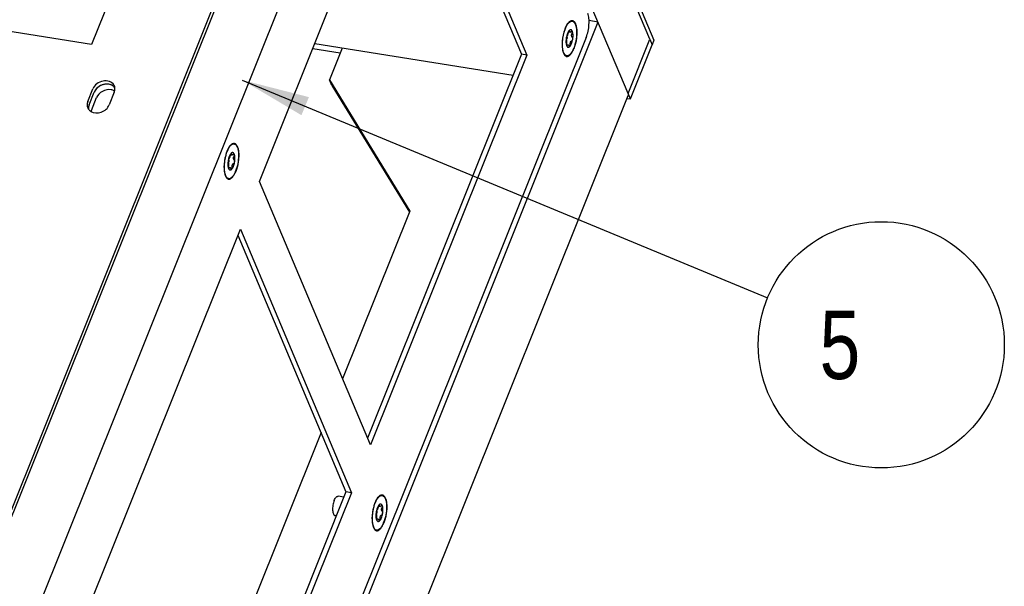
# Model space of a CAD drawing. Header units: millimetres. Extents: x -1 to 421, y -1 to 298.
# Tile 17 of 26: x 118 to 168, y 187 to 216. Entities that reach past the tile are written whole.
import ezdxf

# ---------------------------------------------------------------- set-up
doc = ezdxf.new("R2010")
doc.units = ezdxf.units.MM
doc.header["$LTSCALE"] = 23.1
doc.layers.get('0').update_dxf_attribs({"linetype": 'CONTINUOUS'})
doc.layers.add('002___PRT_ALL_AXES', color=7, linetype='CONTINUOUS')
doc.styles.get("Standard").update_dxf_attribs({"font": 'txt', "width": 0.8})
doc.dimstyles.get("Standard").update_dxf_attribs({"dimtxt": 3.5, "dimasz": 3.5, "dimexe": 1, "dimexo": 0, "dimtad": 1, "dimdsep": 46, "dimtxsty": 'STANDARD', "dimblk": '_FILLED', "dimblk1": '_FILLED', "dimblk2": '_FILLED', "dimcen": 0.09, "dimclrt": 5, "dimadec": 0, "dimazin": 0, "dimtol": 1, "dimtp": 0.01, "dimtm": 0.01, "dimtfac": 1, "dimtofl": 0, "dimtmove": 0, "dimatfit": 3, "dimldrblk": '_FILLED', "dimfxl": 1, "dimtolj": 1, "dimarcsym": 0})

# ---------------------------------------------------------------- blocks, each defined once
blk = doc.blocks.new('_FILLED')
at = {"color": 0, "linetype": 'BYBLOCK'}
blk.add_solid([(0, 0), (-1, 0.143), (-1, -0.143)], dxfattribs=at)
blk = doc.blocks.new('BALLOON_BL2', base_point=(161.813, 199.799))
at = {"color": 2, "linetype": 'CONTINUOUS'}
blk.add_circle((161.813, 199.799), 6.3, dxfattribs=at)
at = {"color": 5, "linetype": 'CONTINUOUS', "insert": (157.613, 201.549), "char_height": 3.5, "width": 8.4, "attachment_point": 1, "line_spacing_factor": 0.9}
blk.add_mtext(' 5 ', dxfattribs=at)

msp = doc.modelspace()

# ---------------------------------------------------------------- linework, layer by layer
at = {"color": 3, "linetype": 'CONTINUOUS'}
for p, q in [((114.8672, 185.3581), (138.0925, 243.2544)), ((138.3742, 243.3805), (150.17, 215.3934)), ((149.9536, 215.4301), (138.3473, 242.9676)), ((148.8429, 212.6615), (137.2367, 240.199)), ((131.172, 239.589), (121.3723, 215.1602)), ((117.7069, 184.0241), (138.7763, 236.5461)), ((121.3723, 215.1602), (39.0239, 228.2306)), ((129.9697, 208.1637), (137.9728, 228.1139)), ((137.9728, 228.1139), (143.6575, 214.6261)), ((147.3033, 216.3144), (126.3973, 164.1996)), ((146.7006, 215.5276), (126.1506, 164.3003)), ((148.8429, 212.6615), (149.9536, 215.4301)), ((132.6969, 214.962), (134.1043, 214.7386)), ((148.9614, 212.3805), (150.072, 215.1491)), ((143.6575, 214.6261), (135.6544, 194.6759)), ((121.1766, 212.2464), (121.4379, 212.8978)), ((133.6683, 213.0755), (137.6469, 206.5868)), ((121.2477, 212.0778), (121.509, 212.7292)), ((122.5359, 212.7235), (122.2746, 212.0721)), ((127.8003, 160.0762), (148.8495, 212.5479)), ((148.8023, 212.4057), (148.9614, 212.3805)), ((135.6544, 194.6759), (129.9697, 208.1637)), ((120.9867, 185.7706), (128.9898, 205.7208)), ((128.9898, 205.7208), (134.6745, 192.233)), ((134.6745, 192.233), (126.6714, 172.2828))]:
    msp.add_line(p, q, dxfattribs=at)
at = {"color": 7, "linetype": 'CONTINUOUS'}
for p, q in [((116.0489, 187.9581), (138.1635, 243.0858)), ((137.8479, 227.8025), (143.383, 214.6696)), ((146.8458, 216.387), (146.8437, 216.3922)), ((147.3033, 216.3144), (146.8458, 216.387)), ((145.7928, 215.8089), (145.8781, 215.7953)), ((149.9536, 215.4301), (150.072, 215.1491)), ((150.17, 215.3934), (150.072, 215.1491)), ((132.7958, 215.2085), (142.9525, 213.5964)), ((134.2032, 214.9851), (133.5499, 213.3565)), ((145.6882, 215.1696), (145.7691, 215.1567)), ((143.383, 214.6696), (135.5049, 195.0308)), ((143.6575, 214.6261), (143.383, 214.6696)), ((133.5499, 213.3565), (137.6682, 206.6399)), ((133.6683, 213.0755), (133.5499, 213.3565)), ((121.3661, 211.7968), (121.6274, 212.4482)), ((148.9614, 212.3805), (148.8429, 212.6615)), ((128.4788, 209.5266), (128.5641, 209.5131)), ((128.3742, 208.8873), (128.4551, 208.8745)), ((137.6682, 206.6399), (134.2272, 198.0622)), ((128.8649, 205.4094), (134.4, 192.2765)), ((133.1223, 195.3079), (125.2442, 175.6691)), ((134.4, 192.2765), (126.5218, 172.6377)), ((134.6745, 192.233), (134.4, 192.2765)), ((136.0584, 191.5429), (136.1437, 191.5294)), ((135.9538, 190.9036), (136.0347, 190.8908))]:
    msp.add_line(p, q, dxfattribs=at)
at = {"color": 3, "linetype": 'CONTINUOUS'}
for centre, radius, start, end in [((144.6001, 215.552), 1.5724, 337.67527, 338.14244), ((122.1114, 212.4552), 0.665, 133.03066, 138.55598), ((122.1663, 212.3852), 0.7543, 115.47559, 121.16328), ((122.1661, 212.3856), 0.7539, 104.00632, 115.47934), ((122.1608, 212.4061), 0.7327, 98.81864, 103.99389), ((122.1991, 212.6555), 0.4757, 60.34848, 63.13738), ((122.2096, 212.6734), 0.4549, 53.26815, 60.37839), ((122.1919, 212.8971), 0.3776, 22.91175, 31.53112), ((122.1863, 212.8953), 0.3834, 8.16375, 22.83938), ((122.1779, 212.8941), 0.3919, 3.37506, 8.16125), ((121.5206, 212.0728), 0.3776, 202.91175, 211.53112), ((121.5252, 212.0758), 0.383, 211.54914, 216.2587), ((121.6119, 211.9081), 0.3982, 181.08934, 188.79664), ((127.2861, 209.2698), 1.5724, 337.67527, 338.14244), ((134.8657, 191.2861), 1.5724, 337.67527, 338.14244)]:
    msp.add_arc(centre, radius, start, end, dxfattribs=at)
at = {"color": 7, "linetype": 'CONTINUOUS'}
for centre, radius, start, end in [((122.317, 212.3734), 0.4769, 60.90747, 63.13535), ((121.8194, 211.6146), 0.4885, 158.10493, 165.74218)]:
    msp.add_arc(centre, radius, start, end, dxfattribs=at)
at = {"color": 3, "linetype": 'CONTINUOUS'}
for points, knots in [([(145.8393, 216.3063), (145.8719, 216.3343), (145.9467, 216.3816), (146.0321, 216.3499), (146.06, 216.3257)], [0, 0, 0, 0, 0.5374945, 1, 1, 1, 1]), ([(146.06, 216.3257), (146.1194, 216.2742), (146.1944, 216.078), (146.2303, 215.6166), (146.1606, 215.2189), (146.0595, 214.9666)], [0, 0, 0, 0, 0.1681431, 0.4186489, 1, 1, 1, 1]), ([(146.7006, 215.5276), (146.7843, 215.7362), (146.8519, 216.0682), (146.8504, 216.484), (146.8133, 216.6746), (146.7805, 216.7525)], [0, 0, 0, 0, 0.5407309, 0.7967949, 1, 1, 1, 1]), ([(145.4831, 215.1769), (145.4832, 215.3844), (145.5228, 215.6589), (145.6089, 215.9178), (145.6331, 215.9782)], [0, 0, 0, 0, 0.7611831, 1, 1, 1, 1]), ([(145.6331, 215.9782), (145.6474, 216.0138), (145.7001, 216.1316), (145.7701, 216.2467), (145.8393, 216.3063)], [0, 0, 0, 0, 0.2955863, 1, 1, 1, 1]), ([(145.5813, 214.6819), (145.5435, 214.7443), (145.495, 214.9111), (145.4831, 215.0804), (145.4831, 215.1769)], [0, 0, 0, 0, 0.4304837, 1, 1, 1, 1]), ([(146.0546, 214.9547), (146.0153, 214.859), (145.9436, 214.7098), (145.7988, 214.5863), (145.7338, 214.5822)], [0, 0, 0, 0, 0.6135207, 1, 1, 1, 1]), ([(145.7338, 214.5822), (145.7054, 214.5804), (145.6399, 214.6003), (145.5994, 214.6522), (145.5813, 214.6819)], [0, 0, 0, 0, 0.4503391, 1, 1, 1, 1]), ([(122.5137, 213.0945), (122.4633, 213.1767), (122.2817, 213.3089), (121.9461, 213.3192), (121.6301, 213.1817), (121.4784, 212.9988), (121.4379, 212.8978)], [0, 0, 0, 0, 0.2235704, 0.4781435, 0.7475361, 1, 1, 1, 1]), ([(121.6129, 212.8954), (121.6017, 212.8827), (121.5604, 212.8319), (121.5271, 212.7743), (121.509, 212.7292)], [0, 0, 0, 0, 0.2579457, 1, 1, 1, 1]), ([(122.414, 213.0798), (122.3876, 213.0932), (122.2718, 213.1392), (122.142, 213.1446), (122.0485, 213.1301)], [0, 0, 0, 0, 0.2382439, 1, 1, 1, 1]), ([(148.8429, 212.6615), (148.8471, 212.6516), (148.8597, 212.6155), (148.8598, 212.5738), (148.8496, 212.5481)], [0, 0, 0, 0, 0.2791576, 1, 1, 1, 1]), ([(121.3344, 211.7412), (121.4859, 211.6474), (121.8983, 211.6376), (122.2065, 211.9025), (122.2746, 212.0721)], [0, 0, 0, 0, 0.4936001, 1, 1, 1, 1]), ([(128.3191, 209.696), (128.3334, 209.7316), (128.3861, 209.8494), (128.4561, 209.9644), (128.5253, 210.024)], [0, 0, 0, 0, 0.2955863, 1, 1, 1, 1]), ([(128.5253, 210.024), (128.5579, 210.052), (128.6327, 210.0994), (128.7181, 210.0677), (128.746, 210.0435)], [0, 0, 0, 0, 0.5374945, 1, 1, 1, 1]), ([(128.746, 210.0435), (128.8054, 209.992), (128.8805, 209.7958), (128.9164, 209.3344), (128.8467, 208.9366), (128.7455, 208.6844)], [0, 0, 0, 0, 0.1681431, 0.4186489, 1, 1, 1, 1]), ([(128.1692, 208.8947), (128.1693, 209.1022), (128.2088, 209.3767), (128.2949, 209.6356), (128.3191, 209.696)], [0, 0, 0, 0, 0.7611831, 1, 1, 1, 1]), ([(128.2674, 208.3997), (128.2296, 208.4621), (128.181, 208.6289), (128.1691, 208.7981), (128.1692, 208.8947)], [0, 0, 0, 0, 0.4304837, 1, 1, 1, 1]), ([(128.4198, 208.3), (128.3914, 208.2982), (128.3259, 208.318), (128.2854, 208.37), (128.2674, 208.3997)], [0, 0, 0, 0, 0.4503391, 1, 1, 1, 1]), ([(128.7407, 208.6725), (128.7013, 208.5768), (128.6296, 208.4275), (128.4849, 208.3041), (128.4198, 208.3)], [0, 0, 0, 0, 0.6135207, 1, 1, 1, 1]), ([(135.7488, 190.9109), (135.7489, 191.1184), (135.7884, 191.3929), (135.8745, 191.6518), (135.8987, 191.7122)], [0, 0, 0, 0, 0.7611831, 1, 1, 1, 1]), ([(135.8987, 191.7122), (135.913, 191.7478), (135.9657, 191.8657), (136.0357, 191.9807), (136.1049, 192.0403)], [0, 0, 0, 0, 0.2955863, 1, 1, 1, 1]), ([(136.1049, 192.0403), (136.1375, 192.0683), (136.2123, 192.1157), (136.2977, 192.084), (136.3256, 192.0598)], [0, 0, 0, 0, 0.5374945, 1, 1, 1, 1]), ([(136.3256, 192.0598), (136.385, 192.0083), (136.4601, 191.8121), (136.496, 191.3507), (136.4263, 190.9529), (136.3251, 190.7007)], [0, 0, 0, 0, 0.1681431, 0.4186489, 1, 1, 1, 1]), ([(135.847, 190.416), (135.8092, 190.4784), (135.7606, 190.6452), (135.7487, 190.8144), (135.7488, 190.9109)], [0, 0, 0, 0, 0.4304837, 1, 1, 1, 1]), ([(136.3203, 190.6888), (136.2809, 190.593), (136.2092, 190.4438), (136.0645, 190.3203), (135.9994, 190.3163)], [0, 0, 0, 0, 0.6135207, 1, 1, 1, 1]), ([(135.9994, 190.3163), (135.971, 190.3145), (135.9055, 190.3343), (135.865, 190.3863), (135.847, 190.416)], [0, 0, 0, 0, 0.4503391, 1, 1, 1, 1])]:
    msp.add_open_spline(points, degree=3, knots=knots, dxfattribs=at)
at = {"color": 7, "linetype": 'CONTINUOUS'}
for points, knots in [([(145.8275, 215.8747), (145.8096, 215.8557), (145.7763, 215.8076), (145.7361, 215.722), (145.7028, 215.62), (145.6869, 215.5465), (145.6805, 215.5082)], [0, 0, 0, 0, 0.1957558, 0.435603, 0.7086672, 1, 1, 1, 1]), ([(145.7926, 215.8089), (145.7917, 215.8063), (145.7883, 215.7959), (145.7854, 215.7853), (145.7835, 215.7774)], [0, 0, 0, 0, 0.2537726, 1, 1, 1, 1]), ([(145.8275, 215.8747), (145.8241, 215.8711), (145.8175, 215.8623), (145.8049, 215.8408), (145.7972, 215.8222), (145.7926, 215.8089)], [0, 0, 0, 0, 0.1965083, 0.4372038, 1, 1, 1, 1]), ([(145.9933, 215.8389), (145.9889, 215.8491), (145.9797, 215.8679), (145.9624, 215.8916), (145.9427, 215.9084), (145.9207, 215.9175), (145.8972, 215.9183), (145.8733, 215.9109), (145.8494, 215.896), (145.8348, 215.8824), (145.8275, 215.8747)], [0, 0, 0, 0, 0.1549609, 0.2888169, 0.4048226, 0.5096049, 0.6127245, 0.724279, 0.8519695, 1, 1, 1, 1]), ([(145.8435, 215.8834), (145.841, 215.8838), (145.8346, 215.8816), (145.83, 215.8773), (145.8275, 215.8747)], [0, 0, 0, 0, 0.403736, 1, 1, 1, 1]), ([(145.8538, 215.8517), (145.854, 215.8559), (145.854, 215.8635), (145.8523, 215.8734), (145.8492, 215.8806), (145.8453, 215.8831), (145.8435, 215.8834)], [0, 0, 0, 0, 0.3572533, 0.6376885, 0.8428509, 1, 1, 1, 1]), ([(145.878, 215.7953), (145.874, 215.796), (145.8656, 215.8001), (145.8578, 215.8131), (145.8538, 215.8308), (145.8535, 215.8443), (145.8538, 215.8517)], [0, 0, 0, 0, 0.1841972, 0.395582, 0.6651033, 1, 1, 1, 1]), ([(145.9382, 215.8335), (145.933, 215.8273), (145.9229, 215.8164), (145.9043, 215.8012), (145.8875, 215.7938), (145.878, 215.7953)], [0, 0, 0, 0, 0.3286242, 0.6058777, 1, 1, 1, 1]), ([(145.9758, 215.8548), (145.9697, 215.8558), (145.959, 215.8523), (145.9472, 215.8433), (145.9412, 215.837), (145.9382, 215.8335)], [0, 0, 0, 0, 0.4178905, 0.6877578, 1, 1, 1, 1]), ([(145.9933, 215.8389), (145.9916, 215.8429), (145.9873, 215.8502), (145.9795, 215.8542), (145.9758, 215.8548)], [0, 0, 0, 0, 0.5407299, 1, 1, 1, 1]), ([(145.9797, 215.735), (145.9882, 215.7529), (145.9969, 215.7808), (145.9989, 215.8164), (145.996, 215.8323), (145.9933, 215.8389)], [0, 0, 0, 0, 0.5559553, 0.8016977, 1, 1, 1, 1]), ([(146.0121, 215.4366), (146.0185, 215.475), (146.0274, 215.5505), (146.0291, 215.6593), (146.0192, 215.7556), (146.0038, 215.8139), (145.9933, 215.8389)], [0, 0, 0, 0, 0.2872525, 0.5591315, 0.800544, 1, 1, 1, 1]), ([(145.6805, 215.5082), (145.6741, 215.4698), (145.6652, 215.3943), (145.6634, 215.2856), (145.6733, 215.1892), (145.6888, 215.1309), (145.6993, 215.106)], [0, 0, 0, 0, 0.2872525, 0.5591315, 0.800544, 1, 1, 1, 1]), ([(145.6805, 215.5082), (145.6788, 215.4984), (145.6763, 215.4797), (145.6748, 215.4539), (145.6754, 215.4353), (145.6775, 215.4241), (145.679, 215.4198), (145.6799, 215.4182)], [0, 0, 0, 0, 0.3284947, 0.6229068, 0.8528837, 0.9373074, 1, 1, 1, 1]), ([(145.6954, 215.5669), (145.7048, 215.5579), (145.7154, 215.5395), (145.721, 215.5123), (145.721, 215.4826), (145.7103, 215.4476), (145.6909, 215.4256), (145.6798, 215.4183)], [0, 0, 0, 0, 0.2333005, 0.3621463, 0.4961741, 0.7610997, 1, 1, 1, 1]), ([(145.6799, 215.4182), (145.682, 215.4145), (145.6854, 215.4046), (145.6891, 215.387), (145.6919, 215.3643), (145.6945, 215.327), (145.6945, 215.2762), (145.6917, 215.2345), (145.6895, 215.2135)], [0, 0, 0, 0, 0.0619118, 0.1498658, 0.261684, 0.3932918, 0.6933714, 1, 1, 1, 1]), ([(145.7088, 215.5909), (145.7074, 215.5899), (145.7046, 215.5867), (145.6991, 215.5774), (145.6926, 215.5606), (145.6858, 215.5363), (145.6821, 215.518), (145.6805, 215.5082)], [0, 0, 0, 0, 0.0592947, 0.1407883, 0.3678918, 0.6643783, 1, 1, 1, 1]), ([(145.7835, 215.7774), (145.7788, 215.7567), (145.768, 215.7165), (145.7515, 215.6687), (145.7371, 215.635), (145.7272, 215.6153), (145.7182, 215.6008), (145.7119, 215.5933), (145.7088, 215.5909)], [0, 0, 0, 0, 0.3139288, 0.6163068, 0.7470744, 0.8568292, 0.9417076, 1, 1, 1, 1]), ([(145.8651, 215.0702), (145.883, 215.0891), (145.9163, 215.1373), (145.9565, 215.2229), (145.9898, 215.3248), (146.0057, 215.3984), (146.0121, 215.4366)], [0, 0, 0, 0, 0.1957558, 0.435603, 0.7086672, 1, 1, 1, 1]), ([(145.8857, 215.1712), (145.8833, 215.1924), (145.8833, 215.2343), (145.8948, 215.2841), (145.9111, 215.3176), (145.9254, 215.337), (145.9418, 215.351), (145.9543, 215.3563), (145.9604, 215.3576)], [0, 0, 0, 0, 0.2973971, 0.5783713, 0.7033265, 0.814641, 0.9125197, 1, 1, 1, 1]), ([(145.9893, 215.5304), (145.9643, 215.5473), (145.9521, 215.5941), (145.9537, 215.6438), (145.9601, 215.6854), (145.9705, 215.7158), (145.9797, 215.735)], [0, 0, 0, 0, 0.4191084, 0.5576585, 0.703578, 1, 1, 1, 1]), ([(145.9604, 215.3576), (145.9738, 215.3605), (145.9917, 215.379), (146.0056, 215.4082), (146.0105, 215.4268), (146.0121, 215.4366)], [0, 0, 0, 0, 0.418174, 0.6962006, 1, 1, 1, 1]), ([(146.0121, 215.4366), (146.0137, 215.4465), (146.0152, 215.4659), (146.0115, 215.4986), (146.0009, 215.5225), (145.9893, 215.5304)], [0, 0, 0, 0, 0.2998018, 0.5772548, 1, 1, 1, 1]), ([(145.6895, 215.2135), (145.6891, 215.21), (145.6879, 215.1954), (145.6877, 215.1806), (145.6881, 215.1695)], [0, 0, 0, 0, 0.2429877, 1, 1, 1, 1]), ([(145.6881, 215.1695), (145.6886, 215.1575), (145.6906, 215.136), (145.6956, 215.1148), (145.6993, 215.106)], [0, 0, 0, 0, 0.5582602, 1, 1, 1, 1]), ([(145.6993, 215.106), (145.7009, 215.1022), (145.7039, 215.096), (145.7097, 215.0912), (145.7124, 215.0907)], [0, 0, 0, 0, 0.6054891, 1, 1, 1, 1]), ([(145.6993, 215.106), (145.7036, 215.0957), (145.7129, 215.077), (145.7302, 215.0533), (145.7499, 215.0365), (145.7719, 215.0273), (145.7954, 215.0265), (145.8193, 215.034), (145.8431, 215.0489), (145.8578, 215.0624), (145.8651, 215.0702)], [0, 0, 0, 0, 0.1549609, 0.2888169, 0.4048226, 0.5096049, 0.6127245, 0.724279, 0.8519695, 1, 1, 1, 1]), ([(145.7124, 215.0907), (145.7141, 215.0905), (145.7183, 215.0915), (145.7232, 215.0968), (145.7276, 215.1048), (145.7299, 215.1114), (145.731, 215.1151)], [0, 0, 0, 0, 0.159083, 0.3644436, 0.6437412, 1, 1, 1, 1]), ([(145.731, 215.1151), (145.733, 215.1216), (145.7373, 215.1331), (145.746, 215.1473), (145.7568, 215.1562), (145.7653, 215.1573), (145.7691, 215.1567)], [0, 0, 0, 0, 0.3336567, 0.6022064, 0.8140021, 1, 1, 1, 1]), ([(145.7691, 215.1567), (145.779, 215.1551), (145.793, 215.1416), (145.806, 215.1197), (145.8124, 215.105), (145.8154, 215.0969)], [0, 0, 0, 0, 0.387943, 0.6673637, 1, 1, 1, 1]), ([(145.8154, 215.0969), (145.8171, 215.0922), (145.8209, 215.0836), (145.8294, 215.0705), (145.8389, 215.0631), (145.8453, 215.062)], [0, 0, 0, 0, 0.3154359, 0.587046, 1, 1, 1, 1]), ([(145.8453, 215.062), (145.8487, 215.0615), (145.8564, 215.0626), (145.8624, 215.0673), (145.8651, 215.0702)], [0, 0, 0, 0, 0.4642151, 1, 1, 1, 1]), ([(145.8651, 215.0702), (145.8698, 215.0751), (145.8776, 215.0888), (145.8872, 215.1227), (145.8879, 215.1516), (145.8857, 215.1712)], [0, 0, 0, 0, 0.1939182, 0.4377885, 1, 1, 1, 1]), ([(122.3724, 212.8497), (122.2233, 212.8733), (121.9101, 212.8126), (121.6818, 212.5838), (121.6274, 212.4482)], [0, 0, 0, 0, 0.5083144, 1, 1, 1, 1]), ([(128.3815, 209.2847), (128.3908, 209.2756), (128.4015, 209.2573), (128.4071, 209.23), (128.407, 209.2004), (128.3964, 209.1653), (128.377, 209.1433), (128.3658, 209.136)], [0, 0, 0, 0, 0.2333005, 0.3621463, 0.4961741, 0.7610997, 1, 1, 1, 1]), ([(128.5135, 209.5924), (128.4956, 209.5735), (128.4623, 209.5253), (128.4221, 209.4397), (128.3888, 209.3378), (128.3729, 209.2642), (128.3665, 209.226)], [0, 0, 0, 0, 0.1957558, 0.435603, 0.7086672, 1, 1, 1, 1]), ([(128.3948, 209.3087), (128.3934, 209.3077), (128.3906, 209.3045), (128.3851, 209.2951), (128.3786, 209.2784), (128.3718, 209.254), (128.3681, 209.2357), (128.3665, 209.226)], [0, 0, 0, 0, 0.0592947, 0.1407883, 0.3678918, 0.6643783, 1, 1, 1, 1]), ([(128.4696, 209.4951), (128.4648, 209.4745), (128.454, 209.4342), (128.4375, 209.3865), (128.4231, 209.3527), (128.4133, 209.3331), (128.4043, 209.3186), (128.3979, 209.3111), (128.3948, 209.3087)], [0, 0, 0, 0, 0.3139288, 0.6163068, 0.7470744, 0.8568292, 0.9417076, 1, 1, 1, 1]), ([(128.4786, 209.5267), (128.4777, 209.5241), (128.4743, 209.5137), (128.4714, 209.5031), (128.4696, 209.4951)], [0, 0, 0, 0, 0.2537726, 1, 1, 1, 1]), ([(128.5135, 209.5924), (128.5101, 209.5889), (128.5035, 209.5801), (128.491, 209.5586), (128.4832, 209.54), (128.4786, 209.5267)], [0, 0, 0, 0, 0.1965083, 0.4372038, 1, 1, 1, 1]), ([(128.6793, 209.5566), (128.675, 209.5669), (128.6657, 209.5856), (128.6484, 209.6093), (128.6287, 209.6261), (128.6067, 209.6353), (128.5832, 209.6361), (128.5593, 209.6286), (128.5355, 209.6137), (128.5208, 209.6002), (128.5135, 209.5924)], [0, 0, 0, 0, 0.1549609, 0.2888169, 0.4048226, 0.5096049, 0.6127245, 0.724279, 0.8519695, 1, 1, 1, 1]), ([(128.5295, 209.6011), (128.527, 209.6015), (128.5206, 209.5994), (128.5161, 209.5951), (128.5135, 209.5924)], [0, 0, 0, 0, 0.403736, 1, 1, 1, 1]), ([(128.5399, 209.5694), (128.54, 209.5737), (128.54, 209.5813), (128.5384, 209.5911), (128.5353, 209.5983), (128.5313, 209.6009), (128.5295, 209.6011)], [0, 0, 0, 0, 0.3572533, 0.6376885, 0.8428509, 1, 1, 1, 1]), ([(128.5641, 209.5131), (128.56, 209.5137), (128.5516, 209.5178), (128.5438, 209.5309), (128.5399, 209.5486), (128.5396, 209.562), (128.5399, 209.5694)], [0, 0, 0, 0, 0.1841972, 0.395582, 0.6651033, 1, 1, 1, 1]), ([(128.6242, 209.5512), (128.6191, 209.5451), (128.6089, 209.5342), (128.5903, 209.5189), (128.5736, 209.5116), (128.5641, 209.5131)], [0, 0, 0, 0, 0.3286242, 0.6058777, 1, 1, 1, 1]), ([(128.6618, 209.5726), (128.6557, 209.5735), (128.645, 209.57), (128.6332, 209.5611), (128.6272, 209.5548), (128.6242, 209.5512)], [0, 0, 0, 0, 0.4178905, 0.6877578, 1, 1, 1, 1]), ([(128.6753, 209.2481), (128.6504, 209.2651), (128.6381, 209.3119), (128.6397, 209.3616), (128.6462, 209.4031), (128.6565, 209.4335), (128.6657, 209.4528)], [0, 0, 0, 0, 0.4191084, 0.5576585, 0.703578, 1, 1, 1, 1]), ([(128.6793, 209.5566), (128.6776, 209.5607), (128.6733, 209.568), (128.6655, 209.572), (128.6618, 209.5726)], [0, 0, 0, 0, 0.5407299, 1, 1, 1, 1]), ([(128.6657, 209.4528), (128.6742, 209.4706), (128.6829, 209.4985), (128.6849, 209.5342), (128.6821, 209.5501), (128.6793, 209.5566)], [0, 0, 0, 0, 0.5559553, 0.8016977, 1, 1, 1, 1]), ([(128.6981, 209.1544), (128.7045, 209.1928), (128.7134, 209.2683), (128.7152, 209.377), (128.7053, 209.4734), (128.6898, 209.5317), (128.6793, 209.5566)], [0, 0, 0, 0, 0.2872525, 0.5591315, 0.800544, 1, 1, 1, 1]), ([(128.3665, 209.226), (128.3601, 209.1876), (128.3512, 209.1121), (128.3495, 209.0033), (128.3594, 208.907), (128.3748, 208.8487), (128.3853, 208.8237)], [0, 0, 0, 0, 0.2872525, 0.5591315, 0.800544, 1, 1, 1, 1]), ([(128.3665, 209.226), (128.3649, 209.2162), (128.3624, 209.1974), (128.3609, 209.1716), (128.3615, 209.1531), (128.3635, 209.1418), (128.365, 209.1376), (128.366, 209.1359)], [0, 0, 0, 0, 0.3284947, 0.6229068, 0.8528837, 0.9373074, 1, 1, 1, 1]), ([(128.366, 209.1359), (128.3681, 209.1322), (128.3715, 209.1224), (128.3752, 209.1048), (128.378, 209.0821), (128.3805, 209.0448), (128.3805, 208.994), (128.3778, 208.9523), (128.3755, 208.9313)], [0, 0, 0, 0, 0.0619118, 0.1498658, 0.261684, 0.3932918, 0.6933714, 1, 1, 1, 1]), ([(128.3755, 208.9313), (128.3752, 208.9278), (128.3739, 208.9131), (128.3737, 208.8984), (128.3741, 208.8873)], [0, 0, 0, 0, 0.2429877, 1, 1, 1, 1]), ([(128.3741, 208.8873), (128.3746, 208.8752), (128.3766, 208.8538), (128.3816, 208.8325), (128.3853, 208.8237)], [0, 0, 0, 0, 0.5582602, 1, 1, 1, 1]), ([(128.3853, 208.8237), (128.3869, 208.8199), (128.3899, 208.8137), (128.3957, 208.8089), (128.3984, 208.8085)], [0, 0, 0, 0, 0.6054891, 1, 1, 1, 1]), ([(128.3853, 208.8237), (128.3897, 208.8135), (128.3989, 208.7947), (128.4162, 208.771), (128.4359, 208.7542), (128.4579, 208.7451), (128.4814, 208.7443), (128.5053, 208.7517), (128.5291, 208.7666), (128.5438, 208.7802), (128.5511, 208.7879)], [0, 0, 0, 0, 0.1549609, 0.2888169, 0.4048226, 0.5096049, 0.6127245, 0.724279, 0.8519695, 1, 1, 1, 1]), ([(128.3984, 208.8085), (128.4001, 208.8082), (128.4043, 208.8092), (128.4092, 208.8145), (128.4136, 208.8226), (128.4159, 208.8291), (128.417, 208.8328)], [0, 0, 0, 0, 0.159083, 0.3644436, 0.6437412, 1, 1, 1, 1]), ([(128.417, 208.8328), (128.419, 208.8393), (128.4233, 208.8509), (128.4321, 208.865), (128.4428, 208.874), (128.4514, 208.8751), (128.4551, 208.8745)], [0, 0, 0, 0, 0.3336567, 0.6022064, 0.8140021, 1, 1, 1, 1]), ([(128.4551, 208.8745), (128.465, 208.8729), (128.479, 208.8593), (128.4921, 208.8375), (128.4984, 208.8227), (128.5014, 208.8146)], [0, 0, 0, 0, 0.387943, 0.6673637, 1, 1, 1, 1]), ([(128.5014, 208.8146), (128.5031, 208.8099), (128.5069, 208.8014), (128.5155, 208.7882), (128.5249, 208.7808), (128.5314, 208.7798)], [0, 0, 0, 0, 0.3154359, 0.587046, 1, 1, 1, 1]), ([(128.5314, 208.7798), (128.5347, 208.7793), (128.5425, 208.7803), (128.5484, 208.7851), (128.5511, 208.7879)], [0, 0, 0, 0, 0.4642151, 1, 1, 1, 1]), ([(128.5511, 208.7879), (128.569, 208.8069), (128.6023, 208.855), (128.6425, 208.9406), (128.6758, 209.0426), (128.6917, 209.1161), (128.6981, 209.1544)], [0, 0, 0, 0, 0.1957558, 0.435603, 0.7086672, 1, 1, 1, 1]), ([(128.5511, 208.7879), (128.5558, 208.7929), (128.5636, 208.8066), (128.5732, 208.8404), (128.5739, 208.8693), (128.5717, 208.8889)], [0, 0, 0, 0, 0.1939182, 0.4377885, 1, 1, 1, 1]), ([(128.5717, 208.8889), (128.5693, 208.9102), (128.5694, 208.952), (128.5808, 209.0018), (128.5971, 209.0354), (128.6114, 209.0548), (128.6278, 209.0687), (128.6403, 209.074), (128.6465, 209.0754)], [0, 0, 0, 0, 0.2973971, 0.5783713, 0.7033265, 0.814641, 0.9125197, 1, 1, 1, 1]), ([(128.6465, 209.0754), (128.6598, 209.0783), (128.6777, 209.0968), (128.6916, 209.1259), (128.6965, 209.1446), (128.6981, 209.1544)], [0, 0, 0, 0, 0.418174, 0.6962006, 1, 1, 1, 1]), ([(128.6981, 209.1544), (128.6998, 209.1642), (128.7012, 209.1837), (128.6975, 209.2164), (128.6869, 209.2402), (128.6753, 209.2481)], [0, 0, 0, 0, 0.2998018, 0.5772548, 1, 1, 1, 1]), ([(136.0931, 191.6087), (136.0752, 191.5898), (136.0419, 191.5416), (136.0017, 191.456), (135.9684, 191.354), (135.9525, 191.2805), (135.9461, 191.2423)], [0, 0, 0, 0, 0.1957558, 0.435603, 0.7086672, 1, 1, 1, 1]), ([(136.0931, 191.6087), (136.0897, 191.6051), (136.0831, 191.5964), (136.0706, 191.5748), (136.0628, 191.5562), (136.0582, 191.543)], [0, 0, 0, 0, 0.1965083, 0.4372038, 1, 1, 1, 1]), ([(136.2589, 191.5729), (136.2546, 191.5832), (136.2453, 191.6019), (136.228, 191.6256), (136.2083, 191.6424), (136.1863, 191.6516), (136.1628, 191.6523), (136.1389, 191.6449), (136.1151, 191.63), (136.1004, 191.6164), (136.0931, 191.6087)], [0, 0, 0, 0, 0.1549609, 0.2888169, 0.4048226, 0.5096049, 0.6127245, 0.724279, 0.8519695, 1, 1, 1, 1]), ([(136.1091, 191.6174), (136.1066, 191.6178), (136.1002, 191.6157), (136.0957, 191.6114), (136.0931, 191.6087)], [0, 0, 0, 0, 0.403736, 1, 1, 1, 1]), ([(136.1195, 191.5857), (136.1196, 191.5899), (136.1196, 191.5975), (136.118, 191.6074), (136.1149, 191.6146), (136.1109, 191.6171), (136.1091, 191.6174)], [0, 0, 0, 0, 0.3572533, 0.6376885, 0.8428509, 1, 1, 1, 1]), ([(135.9461, 191.2423), (135.9397, 191.2038), (135.9308, 191.1284), (135.9291, 191.0196), (135.939, 190.9232), (135.9544, 190.8649), (135.9649, 190.84)], [0, 0, 0, 0, 0.2872525, 0.5591315, 0.800544, 1, 1, 1, 1]), ([(135.9461, 191.2423), (135.9445, 191.2324), (135.942, 191.2137), (135.9405, 191.1879), (135.9411, 191.1694), (135.9431, 191.1581), (135.9446, 191.1539), (135.9456, 191.1522)], [0, 0, 0, 0, 0.3284947, 0.6229068, 0.8528837, 0.9373074, 1, 1, 1, 1]), ([(135.9611, 191.301), (135.9704, 191.2919), (135.9811, 191.2736), (135.9867, 191.2463), (135.9866, 191.2167), (135.976, 191.1816), (135.9566, 191.1596), (135.9454, 191.1523)], [0, 0, 0, 0, 0.2333005, 0.3621463, 0.4961741, 0.7610997, 1, 1, 1, 1]), ([(135.9456, 191.1522), (135.9477, 191.1485), (135.9511, 191.1386), (135.9548, 191.121), (135.9576, 191.0984), (135.9601, 191.0611), (135.9601, 191.0102), (135.9574, 190.9686), (135.9551, 190.9476)], [0, 0, 0, 0, 0.0619118, 0.1498658, 0.261684, 0.3932918, 0.6933714, 1, 1, 1, 1]), ([(135.9744, 191.325), (135.973, 191.3239), (135.9702, 191.3207), (135.9647, 191.3114), (135.9582, 191.2947), (135.9514, 191.2703), (135.9477, 191.252), (135.9461, 191.2423)], [0, 0, 0, 0, 0.0592947, 0.1407883, 0.3678918, 0.6643783, 1, 1, 1, 1]), ([(136.0492, 191.5114), (136.0444, 191.4907), (136.0336, 191.4505), (136.0171, 191.4027), (136.0027, 191.369), (135.9929, 191.3493), (135.9839, 191.3348), (135.9775, 191.3273), (135.9744, 191.325)], [0, 0, 0, 0, 0.3139288, 0.6163068, 0.7470744, 0.8568292, 0.9417076, 1, 1, 1, 1]), ([(136.0582, 191.543), (136.0573, 191.5403), (136.0539, 191.5299), (136.051, 191.5194), (136.0492, 191.5114)], [0, 0, 0, 0, 0.2537726, 1, 1, 1, 1]), ([(136.1437, 191.5294), (136.1396, 191.53), (136.1312, 191.5341), (136.1234, 191.5471), (136.1194, 191.5649), (136.1192, 191.5783), (136.1195, 191.5857)], [0, 0, 0, 0, 0.1841972, 0.395582, 0.6651033, 1, 1, 1, 1]), ([(136.1307, 190.8042), (136.1486, 190.8232), (136.1819, 190.8713), (136.2221, 190.9569), (136.2554, 191.0589), (136.2713, 191.1324), (136.2777, 191.1707)], [0, 0, 0, 0, 0.1957558, 0.435603, 0.7086672, 1, 1, 1, 1]), ([(136.2038, 191.5675), (136.1987, 191.5614), (136.1885, 191.5504), (136.1699, 191.5352), (136.1532, 191.5279), (136.1437, 191.5294)], [0, 0, 0, 0, 0.3286242, 0.6058777, 1, 1, 1, 1]), ([(136.2414, 191.5888), (136.2353, 191.5898), (136.2246, 191.5863), (136.2128, 191.5774), (136.2068, 191.5711), (136.2038, 191.5675)], [0, 0, 0, 0, 0.4178905, 0.6877578, 1, 1, 1, 1]), ([(136.2549, 191.2644), (136.23, 191.2814), (136.2177, 191.3281), (136.2193, 191.3778), (136.2258, 191.4194), (136.2361, 191.4498), (136.2453, 191.469)], [0, 0, 0, 0, 0.4191084, 0.5576585, 0.703578, 1, 1, 1, 1]), ([(136.2261, 191.0916), (136.2394, 191.0946), (136.2573, 191.1131), (136.2712, 191.1422), (136.2761, 191.1609), (136.2777, 191.1707)], [0, 0, 0, 0, 0.418174, 0.6962006, 1, 1, 1, 1]), ([(136.2589, 191.5729), (136.2572, 191.577), (136.2529, 191.5843), (136.2451, 191.5882), (136.2414, 191.5888)], [0, 0, 0, 0, 0.5407299, 1, 1, 1, 1]), ([(136.2453, 191.469), (136.2538, 191.4869), (136.2625, 191.5148), (136.2645, 191.5505), (136.2617, 191.5664), (136.2589, 191.5729)], [0, 0, 0, 0, 0.5559553, 0.8016977, 1, 1, 1, 1]), ([(136.2777, 191.1707), (136.2794, 191.1805), (136.2808, 191.1999), (136.2771, 191.2327), (136.2665, 191.2565), (136.2549, 191.2644)], [0, 0, 0, 0, 0.2998018, 0.5772548, 1, 1, 1, 1]), ([(136.2777, 191.1707), (136.2841, 191.2091), (136.293, 191.2845), (136.2948, 191.3933), (136.2849, 191.4897), (136.2694, 191.548), (136.2589, 191.5729)], [0, 0, 0, 0, 0.2872525, 0.5591315, 0.800544, 1, 1, 1, 1]), ([(135.9551, 190.9476), (135.9548, 190.944), (135.9535, 190.9294), (135.9533, 190.9147), (135.9537, 190.9036)], [0, 0, 0, 0, 0.2429877, 1, 1, 1, 1]), ([(135.9537, 190.9036), (135.9542, 190.8915), (135.9562, 190.87), (135.9612, 190.8488), (135.9649, 190.84)], [0, 0, 0, 0, 0.5582602, 1, 1, 1, 1]), ([(135.9649, 190.84), (135.9665, 190.8362), (135.9695, 190.83), (135.9753, 190.8252), (135.978, 190.8248)], [0, 0, 0, 0, 0.6054891, 1, 1, 1, 1]), ([(135.9649, 190.84), (135.9693, 190.8297), (135.9785, 190.811), (135.9958, 190.7873), (136.0155, 190.7705), (136.0375, 190.7613), (136.061, 190.7606), (136.0849, 190.768), (136.1087, 190.7829), (136.1234, 190.7965), (136.1307, 190.8042)], [0, 0, 0, 0, 0.1549609, 0.2888169, 0.4048226, 0.5096049, 0.6127245, 0.724279, 0.8519695, 1, 1, 1, 1]), ([(135.978, 190.8248), (135.9797, 190.8245), (135.9839, 190.8255), (135.9888, 190.8308), (135.9932, 190.8389), (135.9955, 190.8454), (135.9966, 190.8491)], [0, 0, 0, 0, 0.159083, 0.3644436, 0.6437412, 1, 1, 1, 1]), ([(135.9966, 190.8491), (135.9986, 190.8556), (136.0029, 190.8671), (136.0117, 190.8813), (136.0224, 190.8902), (136.031, 190.8914), (136.0347, 190.8908)], [0, 0, 0, 0, 0.3336567, 0.6022064, 0.8140021, 1, 1, 1, 1]), ([(136.0347, 190.8908), (136.0446, 190.8892), (136.0586, 190.8756), (136.0717, 190.8537), (136.078, 190.839), (136.081, 190.8309)], [0, 0, 0, 0, 0.387943, 0.6673637, 1, 1, 1, 1]), ([(136.081, 190.8309), (136.0827, 190.8262), (136.0865, 190.8177), (136.0951, 190.8045), (136.1045, 190.7971), (136.111, 190.7961)], [0, 0, 0, 0, 0.3154359, 0.587046, 1, 1, 1, 1]), ([(136.111, 190.7961), (136.1143, 190.7955), (136.1221, 190.7966), (136.128, 190.8014), (136.1307, 190.8042)], [0, 0, 0, 0, 0.4642151, 1, 1, 1, 1]), ([(136.1307, 190.8042), (136.1354, 190.8092), (136.1432, 190.8228), (136.1528, 190.8567), (136.1535, 190.8856), (136.1513, 190.9052)], [0, 0, 0, 0, 0.1939182, 0.4377885, 1, 1, 1, 1]), ([(136.1513, 190.9052), (136.1489, 190.9264), (136.149, 190.9683), (136.1604, 191.0181), (136.1767, 191.0516), (136.191, 191.0711), (136.2074, 191.085), (136.2199, 191.0903), (136.2261, 191.0916)], [0, 0, 0, 0, 0.2973971, 0.5783713, 0.7033265, 0.814641, 0.9125197, 1, 1, 1, 1])]:
    msp.add_open_spline(points, degree=3, knots=knots, dxfattribs=at)
for points in [[(121.5553, 212.8189), (121.5373, 212.7906), (121.5215, 212.7605), (121.509, 212.7292)], [(121.6258, 212.9096), (121.5997, 212.8816), (121.5759, 212.8512), (121.5553, 212.8189)], [(122.254, 213.1307), (122.0347, 213.1655), (121.7774, 213.0717), (121.6258, 212.9096)], [(122.4491, 213.0601), (122.3903, 213.0965), (122.3223, 213.1198), (122.254, 213.1307)], [(122.5325, 212.7988), (122.4825, 212.8241), (122.4277, 212.8409), (122.3724, 212.8497)], [(122.5672, 212.9521), (122.5357, 212.9951), (122.4945, 213.032), (122.4491, 213.0601)], [(121.2477, 212.0778), (121.2233, 212.017), (121.2106, 211.9495), (121.2145, 211.8842)]]:
    msp.add_open_spline(points, degree=3, dxfattribs=at)
at = {"color": 3, "linetype": 'CONTINUOUS'}
for points in [[(121.7759, 213.0306), (121.7337, 213.005), (121.6937, 212.9751), (121.6576, 212.9413)], [(122.5649, 212.9552), (122.5415, 212.9865), (122.513, 213.0146), (122.4816, 213.038)], [(122.5359, 212.7235), (122.5603, 212.7843), (122.573, 212.8518), (122.5691, 212.9171)], [(121.1766, 212.2464), (121.1522, 212.1856), (121.1395, 212.1181), (121.1434, 212.0528)], [(121.1434, 212.0528), (121.146, 212.0094), (121.1559, 211.9659), (121.1729, 211.9258)], [(121.2477, 212.0778), (121.2253, 212.0219), (121.2126, 211.9607), (121.2138, 211.9005)], [(121.2164, 211.8493), (121.2479, 211.8062), (121.2891, 211.7693), (121.3344, 211.7412)]]:
    msp.add_open_spline(points, degree=3, dxfattribs=at)
at = {"layer": '002___PRT_ALL_AXES', "color": 7, "linetype": 'CONTINUOUS'}
for p, q in [((134.2898, 192.0019), (133.9943, 192.0488)), ((133.908, 191.05), (133.8376, 191.0612))]:
    msp.add_line(p, q, dxfattribs=at)
for centre, radius, start, end in [((147.3357, 215.3116), 1.8413, 158.73734, 161.95473), ((147.2144, 215.3581), 1.7114, 158.58498, 158.71535), ((147.189, 215.3681), 1.684, 158.14258, 158.58583), ((130.0217, 209.0294), 1.8413, 158.73734, 161.95473), ((129.9004, 209.0759), 1.7114, 158.58498, 158.71535), ((129.875, 209.0859), 1.684, 158.14258, 158.58583), ((137.6013, 191.0457), 1.8413, 158.73734, 161.95473), ((137.48, 191.0921), 1.7114, 158.58498, 158.71535), ((137.4546, 191.1022), 1.684, 158.14258, 158.58583)]:
    msp.add_arc(centre, radius, start, end, dxfattribs=at)
for points, knots in [([(145.7721, 216.2624), (145.7884, 216.2833), (145.8209, 216.3203), (145.8595, 216.3515), (145.8787, 216.3633)], [0, 0, 0, 0, 0.5390987, 1, 1, 1, 1]), ([(145.8787, 216.3633), (145.8966, 216.3743), (145.9331, 216.3913), (145.9737, 216.3938), (145.9921, 216.3909)], [0, 0, 0, 0, 0.5307443, 1, 1, 1, 1]), ([(145.9921, 216.3909), (146.0075, 216.3885), (146.0391, 216.3773), (146.0808, 216.3444), (146.1177, 216.2968), (146.1495, 216.2354), (146.176, 216.161), (146.2051, 216.0407), (146.2239, 215.8668), (146.2211, 215.6406), (146.1937, 215.4029), (146.1436, 215.1697), (146.0948, 215.0202), (146.0666, 214.9498)], [0, 0, 0, 0, 0.0303937, 0.0637327, 0.1021245, 0.1466881, 0.1977945, 0.2553118, 0.3873635, 0.5366643, 0.694774, 0.8523227, 1, 1, 1, 1]), ([(145.585, 215.882), (145.5515, 215.7796), (145.5002, 215.5679), (145.4707, 215.3002), (145.4704, 215.0917), (145.4818, 214.9502), (145.5044, 214.8251), (145.5282, 214.749), (145.5425, 214.7151)], [0, 0, 0, 0, 0.2724642, 0.5487022, 0.678959, 0.7993433, 0.9070293, 1, 1, 1, 1]), ([(145.626, 215.9951), (145.6464, 216.046), (145.6889, 216.1387), (145.7432, 216.2254), (145.7721, 216.2624)], [0, 0, 0, 0, 0.5386223, 1, 1, 1, 1]), ([(145.7005, 214.5539), (145.7155, 214.5515), (145.7479, 214.5522), (145.7962, 214.5692), (145.8445, 214.6009), (145.8924, 214.6466), (145.9394, 214.7054), (146.0029, 214.805), (146.0424, 214.8897), (146.0666, 214.9498)], [0, 0, 0, 0, 0.0795026, 0.1662999, 0.2656987, 0.3806154, 0.5121225, 0.6600223, 1, 1, 1, 1]), ([(145.5425, 214.7151), (145.5518, 214.6931), (145.5717, 214.6531), (145.6092, 214.6029), (145.652, 214.5682), (145.6846, 214.5564), (145.7005, 214.5539)], [0, 0, 0, 0, 0.3056392, 0.5679449, 0.7944764, 1, 1, 1, 1]), ([(128.312, 209.7128), (128.3324, 209.7637), (128.3749, 209.8565), (128.4293, 209.9432), (128.4581, 209.9802)], [0, 0, 0, 0, 0.5386223, 1, 1, 1, 1]), ([(128.4581, 209.9802), (128.4744, 210.0011), (128.5069, 210.0381), (128.5455, 210.0692), (128.5648, 210.0811)], [0, 0, 0, 0, 0.5390987, 1, 1, 1, 1]), ([(128.5648, 210.0811), (128.5826, 210.0921), (128.6191, 210.1091), (128.6598, 210.1116), (128.6781, 210.1087)], [0, 0, 0, 0, 0.5307443, 1, 1, 1, 1]), ([(128.6781, 210.1087), (128.6935, 210.1062), (128.7251, 210.095), (128.7669, 210.0622), (128.8037, 210.0145), (128.8355, 209.9531), (128.862, 209.8788), (128.8912, 209.7584), (128.9099, 209.5846), (128.9071, 209.3584), (128.8797, 209.1206), (128.8296, 208.8875), (128.7808, 208.738), (128.7526, 208.6675)], [0, 0, 0, 0, 0.0303937, 0.0637327, 0.1021245, 0.1466881, 0.1977945, 0.2553118, 0.3873635, 0.5366643, 0.694774, 0.8523227, 1, 1, 1, 1]), ([(128.271, 209.5997), (128.2376, 209.4973), (128.1863, 209.2857), (128.1568, 209.018), (128.1565, 208.8094), (128.1678, 208.668), (128.1904, 208.5428), (128.2142, 208.4668), (128.2285, 208.4329)], [0, 0, 0, 0, 0.2724642, 0.5487022, 0.678959, 0.7993433, 0.9070293, 1, 1, 1, 1]), ([(128.2285, 208.4329), (128.2378, 208.4108), (128.2577, 208.3708), (128.2952, 208.3206), (128.338, 208.286), (128.3706, 208.2742), (128.3865, 208.2717)], [0, 0, 0, 0, 0.3056392, 0.5679449, 0.7944764, 1, 1, 1, 1]), ([(128.3865, 208.2717), (128.4015, 208.2693), (128.4339, 208.27), (128.4822, 208.287), (128.5305, 208.3187), (128.5784, 208.3643), (128.6254, 208.4232), (128.689, 208.5228), (128.7285, 208.6074), (128.7526, 208.6675)], [0, 0, 0, 0, 0.0795026, 0.1662999, 0.2656987, 0.3806154, 0.5121225, 0.6600223, 1, 1, 1, 1]), ([(136.1444, 192.0974), (136.1622, 192.1084), (136.1987, 192.1253), (136.2394, 192.1279), (136.2577, 192.125)], [0, 0, 0, 0, 0.5307443, 1, 1, 1, 1]), ([(136.2577, 192.125), (136.2731, 192.1225), (136.3047, 192.1113), (136.3465, 192.0784), (136.3833, 192.0308), (136.4151, 191.9694), (136.4416, 191.8951), (136.4708, 191.7747), (136.4895, 191.6009), (136.4867, 191.3747), (136.4593, 191.1369), (136.4092, 190.9038), (136.3604, 190.7542), (136.3322, 190.6838)], [0, 0, 0, 0, 0.0303937, 0.0637327, 0.1021245, 0.1466881, 0.1977945, 0.2553118, 0.3873635, 0.5366643, 0.694774, 0.8523227, 1, 1, 1, 1]), ([(133.7975, 191.836), (133.7823, 191.7981), (133.7561, 191.7177), (133.7292, 191.5924), (133.7145, 191.4646), (133.7129, 191.3429), (133.7246, 191.2356), (133.7457, 191.159), (133.77, 191.1118), (133.7898, 191.0862), (133.8123, 191.0685), (133.8293, 191.0625), (133.8376, 191.0612)], [0, 0, 0, 0, 0.1477044, 0.305276, 0.4634113, 0.6127356, 0.744808, 0.8532907, 0.8978604, 0.9362578, 0.9696017, 1, 1, 1, 1]), ([(133.7975, 191.836), (133.8105, 191.8683), (133.8374, 191.9259), (133.8802, 191.9885), (133.9169, 192.0235), (133.9429, 192.0406), (133.9689, 192.0497), (133.9863, 192.0501), (133.9943, 192.0488)], [0, 0, 0, 0, 0.3401193, 0.6192286, 0.7341933, 0.8336319, 0.9204651, 1, 1, 1, 1]), ([(135.8506, 191.616), (135.8172, 191.5136), (135.7659, 191.3019), (135.7364, 191.0342), (135.7361, 190.8257), (135.7474, 190.6843), (135.77, 190.5591), (135.7938, 190.483), (135.8081, 190.4492)], [0, 0, 0, 0, 0.2724642, 0.5487022, 0.678959, 0.7993433, 0.9070293, 1, 1, 1, 1]), ([(135.8916, 191.7291), (135.912, 191.78), (135.9545, 191.8727), (136.0089, 191.9594), (136.0377, 191.9965)], [0, 0, 0, 0, 0.5386223, 1, 1, 1, 1]), ([(136.0377, 191.9965), (136.054, 192.0174), (136.0865, 192.0544), (136.1251, 192.0855), (136.1444, 192.0974)], [0, 0, 0, 0, 0.5390987, 1, 1, 1, 1]), ([(135.9661, 190.288), (135.9811, 190.2856), (136.0135, 190.2862), (136.0618, 190.3032), (136.1101, 190.335), (136.158, 190.3806), (136.205, 190.4394), (136.2686, 190.539), (136.3081, 190.6237), (136.3322, 190.6838)], [0, 0, 0, 0, 0.0795026, 0.1662999, 0.2656987, 0.3806154, 0.5121225, 0.6600223, 1, 1, 1, 1]), ([(135.8081, 190.4492), (135.8174, 190.4271), (135.8373, 190.3871), (135.8748, 190.3369), (135.9176, 190.3022), (135.9502, 190.2905), (135.9661, 190.288)], [0, 0, 0, 0, 0.3056392, 0.5679449, 0.7944764, 1, 1, 1, 1])]:
    msp.add_open_spline(points, degree=3, knots=knots, dxfattribs=at)

# ---------------------------------------------------------------- block references
at = {"color": 2, "linetype": 'CONTINUOUS'}
msp.add_blockref('BALLOON_BL2', (161.8126, 199.7993), dxfattribs=at)

# ---------------------------------------------------------------- leaders
msp.add_leader([(129.0765, 213.3489), (155.9915, 202.2087)], dimstyle='STANDARD', override={"dimtad": 0}, dxfattribs=at)

doc.saveas('drawing.dxf')
